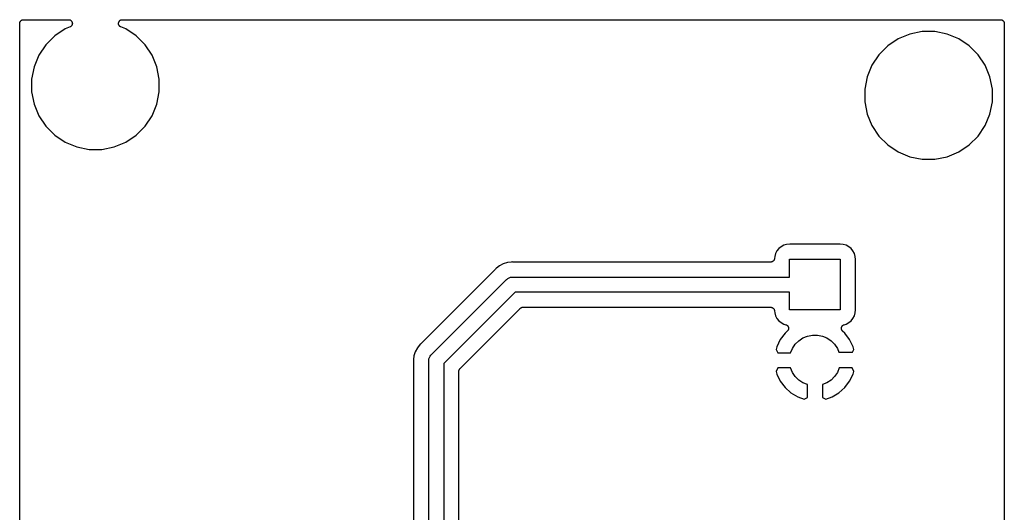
# Model space of a CAD drawing. Extents: x 2.95 to 4.25, y -5.75 to -3.35.
# Tile 5 of 5: x 2.95 to 4.25, y -4 to -3.35. Entities that reach past the tile are written whole.
import ezdxf

# ---------------------------------------------------------------- set-up
doc = ezdxf.new("R2010")
doc.units = 0
doc.header["$MEASUREMENT"] = 0
doc.layers.add('BLACK', color=7, linetype='CONTINUOUS')

msp = doc.modelspace()

# ---------------------------------------------------------------- linework, layer by layer
at = {"layer": 'BLACK', "linetype": 'CONTINUOUS'}
for p, q in [((2.95005, -3.35446), (2.9501, -3.35399)), ((2.9501, -3.35399), (2.95011, -3.35398)), ((2.95011, -3.35396), (2.95025, -3.35351)), ((2.95011, -3.35398), (2.95011, -3.35396)), ((2.95025, -3.35351), (2.95039, -3.35306)), ((2.95039, -3.35306), (2.9504, -3.35305)), ((2.9504, -3.35303), (2.95063, -3.35262)), ((2.9504, -3.35305), (2.9504, -3.35303)), ((2.95063, -3.35262), (2.95085, -3.3522)), ((2.95085, -3.3522), (2.95087, -3.35219)), ((2.95087, -3.35218), (2.95118, -3.35182)), ((2.95087, -3.35219), (2.95087, -3.35218)), ((2.95118, -3.35182), (2.95148, -3.35145)), ((2.95148, -3.35145), (2.95149, -3.35144)), ((2.95149, -3.35144), (2.9515, -3.35143)), ((2.9515, -3.35143), (2.95187, -3.35113)), ((2.95187, -3.35113), (2.95223, -3.35084)), ((2.95223, -3.35084), (2.95225, -3.35083)), ((2.95225, -3.35083), (2.95226, -3.35082)), ((2.95226, -3.35082), (2.95268, -3.3506)), ((2.95268, -3.3506), (2.95309, -3.35038)), ((2.95309, -3.35038), (2.95311, -3.35037)), ((2.95311, -3.35037), (2.95313, -3.35036)), ((2.95313, -3.35036), (2.95358, -3.35023)), ((2.95358, -3.35023), (2.95403, -3.3501)), ((2.95403, -3.3501), (2.95405, -3.35009)), ((2.95405, -3.35009), (2.95406, -3.35009)), ((2.95406, -3.35009), (2.95453, -3.35005)), ((2.95453, -3.35005), (2.955, -3.35)), ((2.955, -3.35), (3.01455, -3.35)), ((3.01455, -3.35), (3.01461, -3.35)), ((3.01461, -3.35), (3.01461, -3.35)), ((3.01461, -3.35), (3.01461, -3.35)), ((3.01461, -3.35), (3.01462, -3.35)), ((3.01462, -3.35), (3.01512, -3.35006)), ((3.01512, -3.35006), (3.01558, -3.35011)), ((3.01558, -3.35011), (3.01558, -3.35011)), ((3.01558, -3.35011), (3.01559, -3.35011)), ((3.01559, -3.35011), (3.01607, -3.35026)), ((3.01607, -3.35026), (3.01651, -3.3504)), ((3.01651, -3.3504), (3.01652, -3.3504)), ((3.01652, -3.3504), (3.01652, -3.3504)), ((3.01652, -3.3504), (3.01695, -3.35064)), ((3.01695, -3.35064), (3.01737, -3.35087)), ((3.01737, -3.35087), (3.01737, -3.35087)), ((3.01737, -3.35087), (3.01737, -3.35087)), ((3.01737, -3.35087), (3.01775, -3.35119)), ((3.01775, -3.35119), (3.01812, -3.3515)), ((3.01812, -3.3515), (3.01812, -3.3515)), ((3.01812, -3.3515), (3.01812, -3.3515)), ((3.01812, -3.3515), (3.01844, -3.3519)), ((3.01844, -3.3519), (3.01873, -3.35225)), ((3.01873, -3.35225), (3.01873, -3.35226)), ((3.01873, -3.35226), (3.01873, -3.35226)), ((3.01873, -3.35226), (3.01896, -3.3527)), ((3.01896, -3.3527), (3.01918, -3.35312)), ((3.01918, -3.35312), (3.01918, -3.35312)), ((3.01918, -3.35312), (3.01919, -3.35313)), ((3.01919, -3.35313), (3.01932, -3.35359)), ((3.01932, -3.35359), (3.01946, -3.35405)), ((3.0805, -3.35448), (3.08055, -3.35399)), ((3.08055, -3.35399), (3.08069, -3.35353)), ((3.08055, -3.35399), (3.08055, -3.35399)), ((3.08055, -3.35399), (3.08055, -3.35399)), ((3.08069, -3.35353), (3.08084, -3.35306)), ((3.08084, -3.35305), (3.08107, -3.35264)), ((3.08084, -3.35306), (3.08084, -3.35305)), ((3.08084, -3.35306), (3.08084, -3.35306)), ((3.08107, -3.35264), (3.0813, -3.3522)), ((3.0813, -3.3522), (3.08131, -3.3522)), ((3.08131, -3.3522), (3.08162, -3.35183)), ((3.08131, -3.3522), (3.08131, -3.3522)), ((3.08162, -3.35183), (3.08193, -3.35145)), ((3.08193, -3.35145), (3.08231, -3.35114)), ((3.08193, -3.35145), (3.08193, -3.35145)), ((3.08193, -3.35145), (3.08193, -3.35145)), ((3.08231, -3.35114), (3.08268, -3.35084)), ((3.08268, -3.35084), (3.08269, -3.35083)), ((3.08269, -3.35083), (3.08311, -3.35061)), ((3.08269, -3.35083), (3.08269, -3.35083)), ((3.08311, -3.35061), (3.08354, -3.35038)), ((3.08354, -3.35038), (3.08355, -3.35038)), ((3.08355, -3.35037), (3.08401, -3.35024)), ((3.08355, -3.35038), (3.08355, -3.35037)), ((3.08401, -3.35024), (3.08448, -3.3501)), ((3.08448, -3.3501), (3.08448, -3.35009)), ((3.08448, -3.35009), (3.08449, -3.35009)), ((3.08449, -3.35009), (3.08497, -3.35005)), ((3.08497, -3.35005), (3.08545, -3.35)), ((3.08545, -3.35), (4.245, -3.35)), ((4.245, -3.35), (4.24503, -3.35)), ((4.24503, -3.35), (4.24503, -3.35)), ((4.24503, -3.35), (4.24504, -3.35)), ((4.24504, -3.35), (4.24507, -3.35)), ((4.24507, -3.35), (4.24554, -3.35005)), ((4.24554, -3.35005), (4.24601, -3.3501)), ((4.24601, -3.3501), (4.24602, -3.35011)), ((4.24602, -3.35011), (4.24604, -3.35011)), ((4.24604, -3.35011), (4.24649, -3.35025)), ((4.24649, -3.35025), (4.24694, -3.35039)), ((4.24694, -3.35039), (4.24695, -3.3504)), ((4.24695, -3.3504), (4.24697, -3.3504)), ((4.24697, -3.3504), (4.24738, -3.35063)), ((4.24738, -3.35063), (4.2478, -3.35085)), ((4.2478, -3.35085), (4.24781, -3.35087)), ((4.24781, -3.35087), (4.24782, -3.35087)), ((4.24782, -3.35087), (4.24818, -3.35118)), ((4.24818, -3.35118), (4.24855, -3.35148)), ((4.24855, -3.35148), (4.24856, -3.35149)), ((4.24856, -3.35149), (4.24857, -3.3515)), ((4.24857, -3.3515), (4.24887, -3.35187)), ((4.24887, -3.35187), (4.24916, -3.35223)), ((4.24916, -3.35223), (4.24917, -3.35225)), ((4.24917, -3.35225), (4.24918, -3.35226)), ((4.24918, -3.35226), (4.2494, -3.35268)), ((4.2494, -3.35268), (4.24962, -3.35309)), ((4.24962, -3.35309), (4.24963, -3.35311)), ((4.24963, -3.35311), (4.24964, -3.35313)), ((4.24964, -3.35313), (4.24977, -3.35358)), ((4.24977, -3.35358), (4.2499, -3.35403)), ((2.95, -3.35493), (2.95005, -3.35446)), ((2.95, -3.35496), (2.95, -3.35493)), ((2.95, -3.35497), (2.95, -3.35496)), ((2.95, -3.355), (2.95, -3.35497)), ((2.95, -3.35497), (2.95, -3.35497)), ((2.95, -5.745), (2.95, -3.355)), ((3.01005, -3.36227), (2.99624, -3.3715)), ((3.01646, -3.35962), (3.01005, -3.36227)), ((3.01689, -3.35939), (3.01646, -3.35962)), ((3.01732, -3.35916), (3.01689, -3.35939)), ((3.01769, -3.35886), (3.01732, -3.35916)), ((3.01732, -3.35916), (3.01732, -3.35916)), ((3.01732, -3.35916), (3.01732, -3.35916)), ((3.01807, -3.35855), (3.01769, -3.35886)), ((3.01808, -3.35854), (3.01807, -3.35855)), ((3.01838, -3.35818), (3.01808, -3.35854)), ((3.01808, -3.35854), (3.01808, -3.35854)), ((3.0187, -3.3578), (3.01838, -3.35818)), ((3.01893, -3.35737), (3.0187, -3.35779)), ((3.0187, -3.35779), (3.0187, -3.35779)), ((3.0187, -3.35779), (3.0187, -3.3578)), ((3.01916, -3.35694), (3.01893, -3.35737)), ((3.0193, -3.35648), (3.01916, -3.35693)), ((3.01916, -3.35693), (3.01916, -3.35693)), ((3.01916, -3.35693), (3.01916, -3.35694)), ((3.01945, -3.35601), (3.0193, -3.35648)), ((3.0195, -3.35553), (3.01945, -3.356)), ((3.01945, -3.356), (3.01945, -3.356)), ((3.01945, -3.356), (3.01945, -3.35601)), ((3.01946, -3.35405), (3.01946, -3.35406)), ((3.01946, -3.35406), (3.01946, -3.35406)), ((3.01946, -3.35406), (3.01951, -3.35455)), ((3.01955, -3.35503), (3.0195, -3.35553)), ((3.01951, -3.35455), (3.01955, -3.35503)), ((3.01955, -3.35503), (3.01955, -3.35503)), ((3.01955, -3.35503), (3.01955, -3.35503)), ((3.08045, -3.35496), (3.0805, -3.35448)), ((3.08045, -3.35497), (3.08045, -3.35496)), ((3.08045, -3.35496), (3.08045, -3.35496)), ((3.08049, -3.35544), (3.08045, -3.35497)), ((3.08054, -3.35593), (3.08049, -3.35544)), ((3.08054, -3.35594), (3.08054, -3.35593)), ((3.08054, -3.35593), (3.08054, -3.35593)), ((3.08067, -3.35639), (3.08054, -3.35594)), ((3.08081, -3.35686), (3.08067, -3.35639)), ((3.08081, -3.35687), (3.08081, -3.35686)), ((3.08104, -3.35731), (3.08081, -3.35687)), ((3.08081, -3.35687), (3.08081, -3.35687)), ((3.08126, -3.35773), (3.08104, -3.35731)), ((3.08127, -3.35774), (3.08126, -3.35773)), ((3.08126, -3.35773), (3.08126, -3.35773)), ((3.08158, -3.35813), (3.08127, -3.35774)), ((3.08187, -3.35849), (3.08158, -3.35813)), ((3.08188, -3.3585), (3.08187, -3.35849)), ((3.08187, -3.35849), (3.08187, -3.35849)), ((3.08225, -3.35881), (3.08188, -3.3585)), ((3.08262, -3.35912), (3.08225, -3.35881)), ((3.08263, -3.35913), (3.08262, -3.35912)), ((3.08262, -3.35912), (3.08262, -3.35912)), ((3.08304, -3.35936), (3.08263, -3.35913)), ((3.08347, -3.35959), (3.08304, -3.35936)), ((3.08348, -3.3596), (3.08347, -3.35959)), ((3.08354, -3.35962), (3.08348, -3.3596)), ((3.08348, -3.3596), (3.08348, -3.3596)), ((3.08348, -3.3596), (3.08348, -3.3596)), ((3.08995, -3.36227), (3.08354, -3.35962)), ((3.10376, -3.3715), (3.08995, -3.36227)), ((4.14169, -3.36567), (4.1254, -3.36891)), ((4.15831, -3.36567), (4.14169, -3.36567)), ((4.1746, -3.36891), (4.15831, -3.36567)), ((4.2499, -3.35403), (4.24991, -3.35405)), ((4.24991, -3.35405), (4.24991, -3.35406)), ((4.24991, -3.35406), (4.24995, -3.35453)), ((4.24995, -3.35453), (4.25, -3.355)), ((4.25, -3.355), (4.25, -5.745)), ((2.99624, -3.3715), (2.9845, -3.38325)), ((3.1155, -3.38325), (3.10376, -3.3715)), ((4.11005, -3.37527), (4.09624, -3.3845)), ((4.1254, -3.36891), (4.11005, -3.37527)), ((4.18995, -3.37527), (4.1746, -3.36891)), ((4.20376, -3.3845), (4.18995, -3.37527)), ((2.9845, -3.38325), (2.97527, -3.39706)), ((3.12473, -3.39706), (3.1155, -3.38325)), ((4.09624, -3.3845), (4.0845, -3.39624)), ((4.2155, -3.39624), (4.20376, -3.3845)), ((2.97527, -3.39706), (2.96891, -3.41241)), ((3.13109, -3.41241), (3.12473, -3.39706)), ((4.0845, -3.39624), (4.07527, -3.41005)), ((4.22473, -3.41005), (4.2155, -3.39624)), ((2.96891, -3.41241), (2.96567, -3.4287)), ((3.13433, -3.4287), (3.13109, -3.41241)), ((4.07527, -3.41005), (4.06891, -3.4254)), ((4.23109, -3.4254), (4.22473, -3.41005)), ((2.96567, -3.4287), (2.96567, -3.44531)), ((3.13433, -3.44531), (3.13433, -3.4287)), ((4.06891, -3.4254), (4.06567, -3.44169)), ((4.23433, -3.44169), (4.23109, -3.4254)), ((4.06567, -3.44169), (4.06567, -3.45831)), ((4.23433, -3.45831), (4.23433, -3.44169)), ((2.96567, -3.44531), (2.96891, -3.46161)), ((3.13109, -3.46161), (3.13433, -3.44531)), ((2.96891, -3.46161), (2.97527, -3.47695)), ((3.12473, -3.47695), (3.13109, -3.46161)), ((4.06567, -3.45831), (4.06891, -3.4746)), ((4.23109, -3.4746), (4.23433, -3.45831)), ((2.97527, -3.47695), (2.9845, -3.49077)), ((3.1155, -3.49077), (3.12473, -3.47695)), ((4.06891, -3.4746), (4.07527, -3.48995)), ((4.22473, -3.48995), (4.23109, -3.4746)), ((2.9845, -3.49077), (2.99624, -3.50251)), ((3.10376, -3.50251), (3.1155, -3.49077)), ((4.07527, -3.48995), (4.0845, -3.50376)), ((4.2155, -3.50376), (4.22473, -3.48995)), ((2.99624, -3.50251), (3.01005, -3.51174)), ((3.08995, -3.51174), (3.10376, -3.50251)), ((4.0845, -3.50376), (4.09624, -3.5155)), ((4.20376, -3.5155), (4.2155, -3.50376)), ((3.01005, -3.51174), (3.0254, -3.5181)), ((3.0254, -3.5181), (3.04169, -3.52134)), ((3.04169, -3.52134), (3.05831, -3.52134)), ((3.05831, -3.52134), (3.0746, -3.5181)), ((3.0746, -3.5181), (3.08995, -3.51174)), ((4.09624, -3.5155), (4.11005, -3.52473)), ((4.18995, -3.52473), (4.20376, -3.5155)), ((4.11005, -3.52473), (4.1254, -3.53109)), ((4.1254, -3.53109), (4.14169, -3.53433)), ((4.14169, -3.53433), (4.15831, -3.53433)), ((4.15831, -3.53433), (4.1746, -3.53109)), ((4.1746, -3.53109), (4.18995, -3.52473)), ((3.95232, -3.65232), (3.94983, -3.65537)), ((3.95537, -3.64983), (3.95232, -3.65232)), ((3.95884, -3.64797), (3.95537, -3.64983)), ((3.96261, -3.64682), (3.95884, -3.64797)), ((3.96678, -3.64641), (3.96261, -3.64682)), ((4.03322, -3.64641), (3.96678, -3.64641)), ((4.03739, -3.64682), (4.03322, -3.64641)), ((4.04116, -3.64797), (4.03739, -3.64682)), ((4.04463, -3.64983), (4.04116, -3.64797)), ((4.04768, -3.65232), (4.04463, -3.64983)), ((4.05017, -3.65537), (4.04768, -3.65232)), ((3.94647, -3.66594), (3.94645, -3.66616)), ((3.94652, -3.66572), (3.94647, -3.66594)), ((3.94653, -3.66565), (3.94652, -3.66572)), ((3.94682, -3.66261), (3.94653, -3.66565)), ((3.94797, -3.65884), (3.94682, -3.66261)), ((3.94983, -3.65537), (3.94797, -3.65884)), ((4.05203, -3.65884), (4.05017, -3.65537)), ((4.05318, -3.66261), (4.05203, -3.65884)), ((4.05359, -3.66678), (4.05318, -3.66261)), ((3.5788, -3.6788), (3.57802, -3.67974)), ((3.57974, -3.67802), (3.5788, -3.6788)), ((3.57975, -3.67802), (3.57974, -3.67802)), ((3.58334, -3.67507), (3.57975, -3.67802)), ((3.58852, -3.6723), (3.58334, -3.67507)), ((3.59415, -3.67059), (3.58852, -3.6723)), ((3.59877, -3.67013), (3.59415, -3.67059)), ((3.59878, -3.67013), (3.59877, -3.67013)), ((3.6, -3.67001), (3.59878, -3.67013)), ((3.60122, -3.67013), (3.6, -3.67001)), ((3.60143, -3.67013), (3.60122, -3.67013)), ((3.60164, -3.67016), (3.60143, -3.67013)), ((3.60171, -3.67016), (3.60164, -3.67016)), ((3.94155, -3.67016), (3.60171, -3.67016)), ((3.94178, -3.67014), (3.94155, -3.67016)), ((3.942, -3.67014), (3.94178, -3.67014)), ((3.94226, -3.67009), (3.942, -3.67014)), ((3.94252, -3.67006), (3.94226, -3.67009)), ((3.94274, -3.67), (3.94252, -3.67006)), ((3.94296, -3.66995), (3.94274, -3.67)), ((3.9432, -3.66986), (3.94296, -3.66995)), ((3.94346, -3.66978), (3.9432, -3.66986)), ((3.94366, -3.66967), (3.94346, -3.66978)), ((3.94386, -3.66959), (3.94366, -3.66967)), ((3.94408, -3.66945), (3.94386, -3.66959)), ((3.94432, -3.66932), (3.94408, -3.66945)), ((3.94449, -3.66918), (3.94432, -3.66932)), ((3.94468, -3.66906), (3.94449, -3.66918)), ((3.94487, -3.66887), (3.94468, -3.66906)), ((3.94507, -3.66871), (3.94487, -3.66887)), ((3.94522, -3.66853), (3.94507, -3.66871)), ((3.94538, -3.66837), (3.94522, -3.66853)), ((3.94553, -3.66816), (3.94538, -3.66837)), ((3.9457, -3.66795), (3.94553, -3.66816)), ((3.9458, -3.66775), (3.9457, -3.66795)), ((3.94593, -3.66757), (3.9458, -3.66775)), ((3.94603, -3.66733), (3.94593, -3.66757)), ((3.94616, -3.6671), (3.94603, -3.66733)), ((3.94623, -3.66688), (3.94616, -3.6671)), ((3.94632, -3.66667), (3.94623, -3.66688)), ((3.94637, -3.66641), (3.94632, -3.66667)), ((3.94645, -3.66616), (3.94637, -3.66641)), ((3.96654, -3.69016), (3.96654, -3.66654)), ((3.96654, -3.66654), (4.03346, -3.66654)), ((4.03346, -3.66654), (4.03346, -3.73346)), ((4.05359, -3.73322), (4.05359, -3.66678)), ((3.57769, -3.68011), (3.48011, -3.77769)), ((3.57782, -3.67995), (3.57769, -3.68011)), ((3.57797, -3.6798), (3.57782, -3.67995)), ((3.57802, -3.67974), (3.57797, -3.6798)), ((3.59301, -3.69301), (3.59451, -3.69178)), ((3.59451, -3.69178), (3.59622, -3.69086)), ((3.59622, -3.69086), (3.59807, -3.6903)), ((3.59807, -3.6903), (3.59952, -3.69016)), ((3.59952, -3.69016), (3.6, -3.69011)), ((3.59952, -3.69016), (3.59952, -3.69016)), ((3.6, -3.69011), (3.60048, -3.69016)), ((3.60048, -3.69016), (3.96654, -3.69016)), ((3.49338, -3.7927), (3.5927, -3.69338)), ((3.5927, -3.69338), (3.59301, -3.69301)), ((3.60408, -3.70984), (3.50984, -3.80408)), ((3.96654, -3.70984), (3.60408, -3.70984)), ((3.96654, -3.73346), (3.96654, -3.70984)), ((3.61095, -3.73126), (3.61131, -3.73097)), ((3.61131, -3.73097), (3.61167, -3.73068)), ((3.61167, -3.73068), (3.61169, -3.73067)), ((3.61169, -3.73067), (3.61171, -3.73065)), ((3.61171, -3.73065), (3.61212, -3.73044)), ((3.61212, -3.73044), (3.61253, -3.73022)), ((3.61253, -3.73022), (3.61255, -3.73021)), ((3.61255, -3.73021), (3.61258, -3.7302)), ((3.61258, -3.7302), (3.61302, -3.73007)), ((3.61302, -3.73007), (3.61346, -3.72994)), ((3.61346, -3.72994), (3.61349, -3.72994)), ((3.61349, -3.72994), (3.61351, -3.72993)), ((3.61351, -3.72993), (3.61397, -3.72989)), ((3.61397, -3.72989), (3.61443, -3.72984)), ((3.61443, -3.72984), (3.94155, -3.72984)), ((3.94155, -3.72984), (3.94162, -3.72984)), ((3.94162, -3.72984), (3.94184, -3.72987)), ((3.94184, -3.72987), (3.94207, -3.72987)), ((3.94207, -3.72987), (3.94233, -3.72992)), ((3.94233, -3.72992), (3.94259, -3.72995)), ((3.94259, -3.72995), (3.94281, -3.73002)), ((3.94281, -3.73002), (3.94303, -3.73007)), ((3.94303, -3.73007), (3.94327, -3.73017)), ((3.94327, -3.73017), (3.94352, -3.73025)), ((3.94352, -3.73025), (3.94372, -3.73036)), ((3.94372, -3.73036), (3.94393, -3.73044)), ((3.94393, -3.73044), (3.94414, -3.73059)), ((3.94414, -3.73059), (3.94438, -3.73072)), ((3.94438, -3.73072), (3.94455, -3.73086)), ((3.94455, -3.73086), (3.94474, -3.73099)), ((3.94474, -3.73099), (3.94492, -3.73118)), ((3.53169, -3.81052), (3.6109, -3.73131)), ((3.6109, -3.73131), (3.61091, -3.7313)), ((3.61091, -3.73129), (3.61095, -3.73126)), ((3.61091, -3.7313), (3.61091, -3.73129)), ((3.61091, -3.73129), (3.61091, -3.73129)), ((3.94492, -3.73118), (3.94512, -3.73134)), ((3.94512, -3.73134), (3.94526, -3.73152)), ((3.94526, -3.73152), (3.94542, -3.73168)), ((3.94542, -3.73168), (3.94557, -3.7319)), ((3.94557, -3.7319), (3.94573, -3.7321)), ((3.94573, -3.7321), (3.94584, -3.73231)), ((3.94584, -3.73231), (3.94596, -3.73249)), ((3.94596, -3.73249), (3.94606, -3.73274)), ((3.94606, -3.73274), (3.94619, -3.73297)), ((3.94619, -3.73297), (3.94625, -3.73319)), ((3.94625, -3.73319), (3.94634, -3.7334)), ((3.94634, -3.7334), (3.94639, -3.73365)), ((3.94639, -3.73365), (3.94646, -3.73391)), ((3.94646, -3.73391), (3.94648, -3.73413)), ((3.94648, -3.73413), (3.94653, -3.73435)), ((3.94653, -3.73435), (3.94682, -3.73739)), ((3.94682, -3.73739), (3.94797, -3.74116)), ((3.94797, -3.74116), (3.94983, -3.74463)), ((4.03346, -3.73346), (3.96654, -3.73346)), ((4.05017, -3.74463), (4.05203, -3.74116)), ((4.05203, -3.74116), (4.05318, -3.73739)), ((4.05318, -3.73739), (4.05359, -3.73322)), ((3.94983, -3.74463), (3.95232, -3.74768)), ((3.95232, -3.74768), (3.95537, -3.75017)), ((3.95537, -3.75017), (3.95884, -3.75203)), ((3.95884, -3.75203), (3.96155, -3.75285)), ((3.96155, -3.75285), (3.96162, -3.75287)), ((3.96162, -3.75287), (3.96195, -3.75302)), ((3.96195, -3.75302), (3.96229, -3.75314)), ((3.96229, -3.75314), (3.96239, -3.75321)), ((3.96239, -3.75321), (3.96251, -3.75326)), ((3.96251, -3.75326), (3.96281, -3.75346)), ((3.96281, -3.75346), (3.96312, -3.75365)), ((3.96312, -3.75365), (3.96321, -3.75374)), ((3.96321, -3.75374), (3.96332, -3.75381)), ((3.96332, -3.75381), (3.96357, -3.75407)), ((3.96357, -3.75407), (3.96383, -3.75431)), ((3.96383, -3.75431), (3.96391, -3.75442)), ((3.96391, -3.75442), (3.964, -3.75451)), ((3.964, -3.75451), (3.9642, -3.75481)), ((3.9642, -3.75481), (3.96441, -3.7551)), ((3.96441, -3.7551), (3.96446, -3.75522)), ((3.96446, -3.75522), (3.96453, -3.75533)), ((3.96453, -3.75533), (3.96467, -3.75566)), ((3.96467, -3.75566), (3.96482, -3.75599)), ((3.96482, -3.75599), (3.96485, -3.75611)), ((3.96485, -3.75611), (3.9649, -3.75623)), ((3.9649, -3.75623), (3.96496, -3.75659)), ((3.96496, -3.75659), (3.96505, -3.75694)), ((3.96505, -3.75694), (3.96505, -3.75706)), ((4.03496, -3.75687), (4.03505, -3.75652)), ((4.03496, -3.757), (4.03496, -3.75687)), ((4.03505, -3.75652), (4.03512, -3.75616)), ((4.03512, -3.75616), (4.03517, -3.75605)), ((4.03517, -3.75605), (4.03521, -3.75592)), ((4.03521, -3.75592), (4.03536, -3.7556)), ((4.03536, -3.7556), (4.0355, -3.75526)), ((4.0355, -3.75526), (4.03557, -3.75516)), ((4.03557, -3.75516), (4.03563, -3.75504)), ((4.03563, -3.75504), (4.03584, -3.75475)), ((4.03584, -3.75475), (4.03605, -3.75445)), ((4.03605, -3.75445), (4.03614, -3.75436)), ((4.03614, -3.75436), (4.03621, -3.75426)), ((4.03621, -3.75426), (4.03648, -3.75402)), ((4.03648, -3.75402), (4.03674, -3.75377)), ((4.03674, -3.75377), (4.03684, -3.7537)), ((4.03684, -3.7537), (4.03694, -3.75361)), ((4.03694, -3.75361), (4.03725, -3.75343)), ((4.03725, -3.75343), (4.03755, -3.75322)), ((4.03755, -3.75322), (4.03767, -3.75318)), ((4.03767, -3.75318), (4.03778, -3.75311)), ((4.03778, -3.75311), (4.03812, -3.75299)), ((4.03812, -3.75299), (4.03845, -3.75285)), ((4.03845, -3.75285), (4.04116, -3.75203)), ((4.04116, -3.75203), (4.04463, -3.75017)), ((4.04463, -3.75017), (4.04768, -3.74768)), ((4.04768, -3.74768), (4.05017, -3.74463)), ((3.9605, -3.764), (3.95424, -3.7724)), ((3.96344, -3.76135), (3.9605, -3.764)), ((3.96369, -3.76108), (3.96344, -3.76135)), ((3.96395, -3.76083), (3.96369, -3.76108)), ((3.96402, -3.76072), (3.96395, -3.76083)), ((3.9641, -3.76063), (3.96402, -3.76072)), ((3.96429, -3.76032), (3.9641, -3.76063)), ((3.96449, -3.76002), (3.96429, -3.76032)), ((3.96454, -3.7599), (3.96449, -3.76002)), ((3.96461, -3.75979), (3.96454, -3.7599)), ((3.96473, -3.75945), (3.96461, -3.75979)), ((3.96487, -3.75912), (3.96473, -3.75945)), ((3.9649, -3.759), (3.96487, -3.75912)), ((3.96494, -3.75888), (3.9649, -3.759)), ((3.965, -3.75852), (3.96494, -3.75888)), ((3.96507, -3.75817), (3.965, -3.75852)), ((3.96505, -3.75706), (3.96508, -3.75719)), ((3.96508, -3.75719), (3.96507, -3.75755)), ((3.96507, -3.75755), (3.96509, -3.75791)), ((3.96509, -3.75791), (3.96507, -3.75804)), ((3.96507, -3.75804), (3.96507, -3.75817)), ((3.98415, -3.77034), (3.99024, -3.76782)), ((3.99024, -3.76782), (3.9967, -3.76654)), ((3.9967, -3.76654), (4.0033, -3.76654)), ((4.0033, -3.76654), (4.00976, -3.76782)), ((4.00976, -3.76782), (4.01585, -3.77034)), ((4.03491, -3.75784), (4.03493, -3.75748)), ((4.03492, -3.75797), (4.03491, -3.75784)), ((4.03492, -3.7581), (4.03492, -3.75797)), ((4.03499, -3.75845), (4.03492, -3.7581)), ((4.03493, -3.75712), (4.03496, -3.757)), ((4.03493, -3.75748), (4.03493, -3.75712)), ((4.03504, -3.75881), (4.03499, -3.75845)), ((4.03508, -3.75893), (4.03504, -3.75881)), ((4.03511, -3.75905), (4.03508, -3.75893)), ((4.03524, -3.75939), (4.03511, -3.75905)), ((4.03536, -3.75973), (4.03524, -3.75939)), ((4.03543, -3.75984), (4.03536, -3.75973)), ((4.03547, -3.75996), (4.03543, -3.75984)), ((4.03567, -3.76026), (4.03547, -3.75996)), ((4.03586, -3.76057), (4.03567, -3.76026)), ((4.03594, -3.76067), (4.03586, -3.76057)), ((4.03601, -3.76077), (4.03594, -3.76067)), ((4.03626, -3.76103), (4.03601, -3.76077)), ((4.0365, -3.7613), (4.03626, -3.76103)), ((4.03656, -3.76135), (4.0365, -3.7613)), ((4.0395, -3.764), (4.03656, -3.76135)), ((4.04576, -3.7724), (4.0395, -3.764)), ((3.4788, -3.7788), (3.47507, -3.78334)), ((3.47975, -3.77802), (3.4788, -3.7788)), ((3.47989, -3.77787), (3.47975, -3.77802)), ((3.48006, -3.77774), (3.47989, -3.77787)), ((3.48011, -3.77769), (3.48006, -3.77774)), ((3.94968, -3.78196), (3.94863, -3.78543)), ((3.95424, -3.7724), (3.94968, -3.78196)), ((3.97034, -3.78415), (3.97401, -3.77867)), ((3.97401, -3.77867), (3.97867, -3.77401)), ((3.97867, -3.77401), (3.98415, -3.77034)), ((4.01585, -3.77034), (4.02133, -3.77401)), ((4.02133, -3.77401), (4.02599, -3.77867)), ((4.02599, -3.77867), (4.02966, -3.78415)), ((4.05032, -3.78196), (4.04576, -3.7724)), ((4.05137, -3.78543), (4.05032, -3.78196)), ((3.47059, -3.79415), (3.47013, -3.79878)), ((3.4723, -3.78852), (3.47059, -3.79415)), ((3.47507, -3.78334), (3.4723, -3.78852)), ((3.49097, -3.79601), (3.49178, -3.79451)), ((3.49178, -3.79451), (3.49301, -3.79301)), ((3.49301, -3.79301), (3.49338, -3.7927)), ((3.94863, -3.78543), (3.95104, -3.79)), ((3.95104, -3.79), (3.96792, -3.79)), ((3.96792, -3.79), (3.97034, -3.78415)), ((4.02966, -3.78415), (4.03173, -3.78916)), ((4.03173, -3.78916), (4.0494, -3.78916)), ((4.0494, -3.78916), (4.05137, -3.78543)), ((3.47013, -3.79878), (3.47001, -3.8)), ((3.47001, -3.8), (3.47013, -3.80122)), ((3.47013, -3.79878), (3.47013, -3.79878)), ((3.47013, -3.80122), (3.47014, -3.80129)), ((3.47014, -3.80129), (3.47014, -3.8015)), ((3.47014, -3.8015), (3.47016, -3.80171)), ((3.47016, -3.80171), (3.47016, -4.40773)), ((3.49011, -3.8), (3.4903, -3.79807)), ((3.49016, -3.80048), (3.49011, -3.8)), ((3.49016, -4.42212), (3.49016, -3.80048)), ((3.4903, -3.79807), (3.49086, -3.79622)), ((3.49086, -3.79622), (3.49097, -3.79601)), ((3.50984, -3.80408), (3.50984, -4.42212)), ((3.52984, -3.81436), (3.52989, -3.8139)), ((3.52984, -3.81441), (3.52984, -3.81436)), ((3.52984, -3.81442), (3.52984, -3.81441)), ((3.52984, -3.81441), (3.52984, -3.81441)), ((3.52984, -3.81443), (3.52984, -3.81442)), ((3.52984, -4.40773), (3.52984, -3.81443)), ((3.52989, -3.8139), (3.52994, -3.81344)), ((3.52994, -3.81344), (3.52995, -3.81342)), ((3.52995, -3.81339), (3.53009, -3.81295)), ((3.52995, -3.81342), (3.52995, -3.81339)), ((3.53009, -3.81295), (3.53023, -3.81251)), ((3.53023, -3.81251), (3.53024, -3.81249)), ((3.53024, -3.81249), (3.53025, -3.81246)), ((3.53025, -3.81246), (3.53047, -3.81206)), ((3.53047, -3.81206), (3.53069, -3.81165)), ((3.53069, -3.81165), (3.5307, -3.81163)), ((3.5307, -3.81163), (3.53072, -3.81161)), ((3.53072, -3.81161), (3.53101, -3.81125)), ((3.53101, -3.81125), (3.53131, -3.8109)), ((3.53131, -3.8109), (3.53169, -3.81052)), ((3.53169, -3.81052), (3.53169, -3.81052)), ((3.95104, -3.81), (3.94863, -3.81457)), ((3.94863, -3.81457), (3.94968, -3.81804)), ((3.94968, -3.81804), (3.95424, -3.8276)), ((3.96792, -3.81), (3.95104, -3.81)), ((3.97034, -3.81585), (3.96792, -3.81)), ((3.97401, -3.82133), (3.97034, -3.81585)), ((3.97867, -3.82599), (3.97401, -3.82133)), ((4.02599, -3.82133), (4.02133, -3.82599)), ((4.02966, -3.81585), (4.02599, -3.82133)), ((4.03208, -3.81), (4.02966, -3.81585)), ((4.04896, -3.81), (4.03208, -3.81)), ((4.04576, -3.8276), (4.05032, -3.81804)), ((4.05137, -3.81457), (4.04896, -3.81)), ((4.05032, -3.81804), (4.05137, -3.81457)), ((3.95424, -3.8276), (3.9605, -3.836)), ((3.98415, -3.82966), (3.97867, -3.82599)), ((3.99, -3.83208), (3.98415, -3.82966)), ((3.99, -3.84898), (3.99, -3.83208)), ((4.01585, -3.82966), (4.01, -3.83208)), ((4.01, -3.83208), (4.01, -3.84898)), ((4.02133, -3.82599), (4.01585, -3.82966)), ((4.0395, -3.836), (4.04576, -3.8276)), ((3.9605, -3.836), (3.96828, -3.84301)), ((3.96828, -3.84301), (3.97728, -3.84837)), ((4.02272, -3.84837), (4.03172, -3.84301)), ((4.03172, -3.84301), (4.0395, -3.836)), ((3.97728, -3.84837), (3.98556, -3.85131)), ((3.98556, -3.85131), (3.99, -3.84898)), ((4.01, -3.84898), (4.01444, -3.85131)), ((4.01444, -3.85131), (4.02272, -3.84837))]:
    msp.add_line(p, q, dxfattribs=at)

doc.saveas('drawing.dxf')
